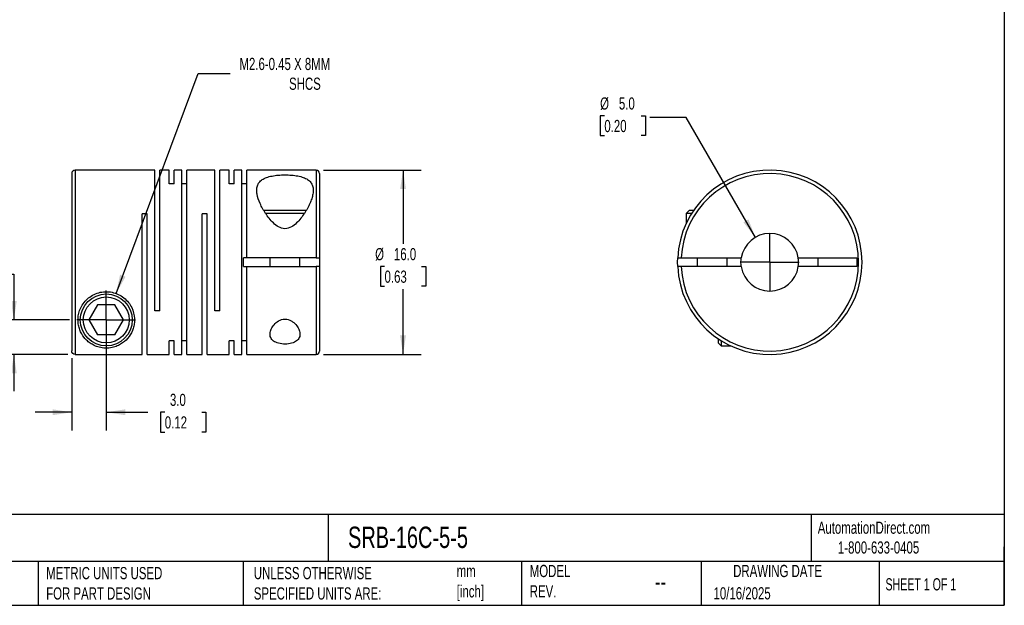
# Model space of a CAD drawing. Header units: millimetres. Extents: x 3 to 137, y 3 to 105.
# Tile 2 of 3: x 51 to 137, y 3 to 54. Entities that reach past the tile are written whole.
import ezdxf

# ---------------------------------------------------------------- set-up
doc = ezdxf.new("R2010")
doc.units = ezdxf.units.MM
doc.header["$LTSCALE"] = 0.5
doc.linetypes.add('SLD-Center', pattern=[19.05, 15.24, -1.27, 1.27, -1.27])
doc.linetypes.add('SLD-Solid', pattern=[0])
doc.layers.add('CENTER', color=40, linetype='SLD-Center')
doc.layers.add('DIMENSIONS', color=140, linetype='SLD-Solid', lineweight=25)
doc.layers.add('TEXT', color=140, linetype='SLD-Solid', lineweight=25)
doc.styles.add('SLDTEXTSTYLE0', font='TXT', dxfattribs={"width": 0.7})
doc.styles.add('SLDTEXTSTYLE1', font='TXT', dxfattribs={"width": 0.65})
doc.dimstyles.new('SLDDIMSTYLE0', dxfattribs={"dimtxt": 1.079004, "dimasz": 1.651, "dimexe": 0, "dimexo": 0.0625, "dimgap": 0.269751, "dimtad": 0, "dimtih": 1, "dimtoh": 1, "dimdec": 1, "dimrnd": 1e-09, "dimzin": 4, "dimdsep": 46, "dimtxsty": 'SLDTEXTSTYLE0', "dimsah": 1, "dimcen": 0.09, "dimadec": 0, "dimazin": 1, "dimtfac": 1, "dimtdec": 1, "dimtofl": 0, "dimtmove": 0, "dimatfit": 3, "dimfxl": 0, "dimfrac": 2, "dimtolj": 1, "dimtzin": 12, "dimarcsym": 0})
doc.dimstyles.new('SLDDIMSTYLE1', dxfattribs={"dimtxt": 1.079004, "dimasz": 1.651, "dimexe": 0, "dimexo": 0.0625, "dimgap": 0.269751, "dimtad": 0, "dimtih": 1, "dimtoh": 1, "dimdec": 1, "dimrnd": 1e-09, "dimzin": 4, "dimdsep": 46, "dimtxsty": 'SLDTEXTSTYLE0', "dimsah": 1, "dimcen": 0.09, "dimadec": 0, "dimazin": 1, "dimtfac": 1, "dimtdec": 1, "dimtmove": 0, "dimatfit": 0, "dimfxl": 0, "dimfrac": 2, "dimtolj": 1, "dimtzin": 12, "dimarcsym": 0})
doc.dimstyles.new('SLDDIMSTYLE2', dxfattribs={"dimtxt": 1.079004, "dimasz": 1.651, "dimexe": 0, "dimexo": 0.0625, "dimgap": 0.269751, "dimtad": 0, "dimtih": 1, "dimtoh": 1, "dimdec": 1, "dimrnd": 1e-09, "dimzin": 12, "dimdsep": 46, "dimtxsty": 'SLDTEXTSTYLE0', "dimsah": 1, "dimcen": 0, "dimadec": 0, "dimazin": 3, "dimtfac": 1, "dimtdec": 1, "dimtofl": 0, "dimtmove": 0, "dimatfit": 3, "dimfxl": 0, "dimfrac": 2, "dimtolj": 1, "dimtzin": 12, "dimarcsym": 0})
doc.dimstyles.new('SLDDIMSTYLE3', dxfattribs={"dimtxt": 1.079004, "dimasz": 1.651, "dimexe": 0, "dimexo": 0.0625, "dimgap": 0.269751, "dimtad": 0, "dimtih": 1, "dimtoh": 1, "dimdec": 1, "dimrnd": 1e-09, "dimzin": 4, "dimdsep": 46, "dimtxsty": 'SLDTEXTSTYLE0', "dimsah": 1, "dimcen": 0, "dimadec": 0, "dimazin": 1, "dimtfac": 1, "dimtdec": 1, "dimtofl": 0, "dimtmove": 0, "dimatfit": 3, "dimfxl": 0, "dimfrac": 2, "dimtolj": 1, "dimtzin": 12, "dimarcsym": 0})

# ---------------------------------------------------------------- blocks, each defined once
blk = doc.blocks.new('_D')
at = {"layer": 'DIMENSIONS'}
for p, q in [((77.474, 40.93), (85.964, 40.93)), ((84.377, 40.93), (84.377, 34.519)), ((82.774, 32.562), (82.411, 32.562)), ((82.411, 32.562), (82.411, 30.847)), ((85.98, 32.562), (86.342, 32.562)), ((86.342, 32.562), (86.342, 30.847)), ((82.411, 30.847), (82.774, 30.847)), ((86.342, 30.847), (85.98, 30.847)), ((84.377, 24.93), (84.377, 30.606)), ((77.474, 24.93), (85.964, 24.93))]:
    blk.add_line(p, q, dxfattribs=at)
for points in [[(84.377, 40.93), (84.123, 39.279), (84.631, 39.279)], [(84.377, 24.93), (84.631, 26.581), (84.123, 26.581)]]:
    blk.add_solid(points, dxfattribs=at)
at = {"layer": 'DIMENSIONS', "char_height": 1.0583, "attachment_point": 1, "style": 'SLDTEXTSTYLE0'}
for s, insert in [('%%c', (81.959, 34.168)), ('16.0', (83.588, 34.168)), ('0.63', (82.774, 32.212))]:
    blk.add_mtext(s, dxfattribs=dict(at, insert=insert))
blk = doc.blocks.new('_D_1')
at = {"layer": 'DIMENSIONS'}
for p, q in [((58.639, 27.295), (58.639, 18.334)), ((55.639, 24.604), (55.639, 18.334)), ((55.639, 19.922), (52.464, 19.922)), ((58.639, 19.922), (62.252, 19.922)), ((63.714, 19.922), (63.352, 19.922)), ((63.352, 19.922), (63.352, 18.207)), ((66.92, 19.922), (67.283, 19.922)), ((67.283, 19.922), (67.283, 18.207)), ((63.352, 18.207), (63.714, 18.207)), ((67.283, 18.207), (66.92, 18.207))]:
    blk.add_line(p, q, dxfattribs=at)
for points in [[(55.639, 19.922), (53.988, 20.176), (53.988, 19.668)], [(58.639, 19.922), (60.29, 19.668), (60.29, 20.176)]]:
    blk.add_solid(points, dxfattribs=at)
at = {"layer": 'DIMENSIONS', "char_height": 1.0583, "attachment_point": 1, "style": 'SLDTEXTSTYLE0'}
for s, insert in [('3.0', (64.163, 21.527)), ('0.12', (63.714, 19.571))]:
    blk.add_mtext(s, dxfattribs=dict(at, insert=insert))
blk = doc.blocks.new('_D_2')
at = {"layer": 'DIMENSIONS'}
for p, q in [((42.295, 31.889), (41.933, 31.889)), ((41.933, 31.889), (41.933, 30.174)), ((45.501, 31.889), (45.864, 31.889)), ((45.864, 31.889), (45.864, 30.174)), ((47.447, 31.889), (50.622, 31.889)), ((50.622, 31.889), (50.622, 27.93)), ((41.933, 30.174), (42.295, 30.174)), ((45.864, 30.174), (45.501, 30.174)), ((55.464, 27.93), (49.035, 27.93)), ((55.304, 24.939), (49.035, 24.939)), ((50.622, 24.939), (50.622, 21.764))]:
    blk.add_line(p, q, dxfattribs=at)
for points in [[(50.622, 27.93), (50.876, 29.581), (50.368, 29.581)], [(50.622, 24.939), (50.368, 23.288), (50.876, 23.288)]]:
    blk.add_solid(points, dxfattribs=at)
at = {"layer": 'DIMENSIONS', "char_height": 1.0583, "attachment_point": 1, "style": 'SLDTEXTSTYLE0'}
for s, insert in [('3.0', (42.744, 33.495)), ('0.12', (42.295, 31.538))]:
    blk.add_mtext(s, dxfattribs=dict(at, insert=insert))
blk = doc.blocks.new('_D_3')
at = {"layer": 'DIMENSIONS'}
for p, q in [((59.496, 30.225), (66.619, 49.301)), ((66.619, 49.301), (69.397, 49.301))]:
    blk.add_line(p, q, dxfattribs=at)
blk.add_solid([(59.496, 30.225), (60.311, 31.683), (59.836, 31.861)], dxfattribs=at)
at = {"layer": 'DIMENSIONS', "attachment_point": 1, "style": 'SLDTEXTSTYLE0'}
for s, insert, char_height in [('M2.6-0.45 X 8MM', (70.19, 50.665), 1.05833), ('SHCS', (74.493, 48.95), 1.0583)]:
    blk.add_mtext(s, dxfattribs=dict(at, insert=insert, char_height=char_height))
blk = doc.blocks.new('SW_CENTERMARKSYMBOL_0')
at = {"layer": 'CENTER', "color": 0}
for q in [(0, 2.54), (-2.54, 0), (0, -2.54), (2.54, 0)]:
    blk.add_line((0, 0), q, dxfattribs=at)
blk = doc.blocks.new('_D_4')
at = {"layer": 'DIMENSIONS'}
for p, q in [((101.837, 45.631), (101.475, 45.631)), ((101.475, 45.631), (101.475, 43.916)), ((105.043, 45.631), (105.406, 45.631)), ((105.406, 45.631), (105.406, 43.916)), ((108.943, 45.48), (105.768, 45.48)), ((114.938, 35.095), (108.943, 45.48)), ((101.475, 43.916), (101.837, 43.916)), ((105.406, 43.916), (105.043, 43.916))]:
    blk.add_line(p, q, dxfattribs=at)
blk.add_solid([(114.938, 35.095), (114.333, 36.652), (113.893, 36.398)], dxfattribs=at)
at = {"layer": 'DIMENSIONS', "char_height": 1.0583, "attachment_point": 1, "style": 'SLDTEXTSTYLE0'}
for s, insert in [('%%c', (101.471, 47.237)), ('5.0', (103.1, 47.237)), ('0.20', (101.837, 45.281))]:
    blk.add_mtext(s, dxfattribs=dict(at, insert=insert))
blk = doc.blocks.new('SW_CENTERMARKSYMBOL_1')
at = {"layer": 'CENTER', "color": 0}
for q in [(0, 2.54), (-2.54, 0), (0, -2.54), (2.54, 0)]:
    blk.add_line((0, 0), q, dxfattribs=at)

msp = doc.modelspace()

# ---------------------------------------------------------------- linework, layer by layer
for p, q in [((55.639, 40.63), (55.639, 25.239)), ((62.839, 40.93), (55.939, 40.93)), ((55.939, 40.93), (55.939, 24.939)), ((62.839, 28.73), (62.839, 40.93)), ((64.089, 40.93), (63.279, 40.93)), ((63.279, 28.73), (63.279, 40.93)), ((64.089, 39.739), (64.089, 40.93)), ((65.189, 40.93), (64.529, 40.93)), ((64.529, 39.739), (64.529, 40.93)), ((65.189, 24.93), (65.189, 40.93)), ((68.049, 40.93), (65.629, 40.93)), ((65.629, 24.93), (65.629, 40.93)), ((68.049, 28.73), (68.049, 40.93)), ((69.299, 40.93), (68.489, 40.93)), ((68.489, 28.73), (68.489, 40.93)), ((69.299, 39.739), (69.299, 40.93)), ((70.399, 40.93), (69.739, 40.93)), ((69.739, 39.739), (69.739, 40.93)), ((70.399, 24.93), (70.399, 40.93)), ((76.839, 40.93), (70.839, 40.93)), ((70.839, 33.305), (70.839, 40.93)), ((76.839, 40.93), (76.839, 33.305)), ((77.139, 40.63), (77.139, 33.305)), ((64.529, 39.739), (64.089, 39.739)), ((65.629, 39.739), (65.189, 39.739)), ((69.739, 39.739), (69.299, 39.739)), ((70.839, 39.739), (70.399, 39.739)), ((62.179, 37.13), (61.739, 37.13)), ((61.739, 24.939), (61.739, 37.13)), ((62.179, 24.93), (62.179, 37.13)), ((67.389, 37.13), (66.949, 37.13)), ((66.949, 24.93), (66.949, 37.13)), ((67.389, 24.93), (67.389, 37.13)), ((74.139, 37.41), (72.304, 37.41)), ((74.139, 37.15), (72.467, 37.15)), ((75.976, 37.41), (74.139, 37.41)), ((75.799, 37.15), (74.139, 37.15)), ((109.198, 37.41), (108.938, 37.15)), ((108.938, 37.15), (108.938, 36.312)), ((109.392, 37.15), (108.938, 37.15)), ((109.561, 37.41), (109.198, 37.41)), ((70.539, 32.555), (70.539, 33.305)), ((70.839, 33.305), (70.539, 33.305)), ((76.839, 33.305), (70.839, 33.305)), ((72.839, 33.305), (72.839, 32.555)), ((75.439, 32.555), (75.439, 33.305)), ((77.139, 33.305), (77.139, 32.555)), ((108.498, 33.305), (113.717, 33.305)), ((109.888, 33.305), (109.888, 32.555)), ((112.488, 32.555), (112.488, 33.305)), ((118.66, 33.305), (123.738, 33.305)), ((120.388, 32.555), (120.388, 33.305)), ((123.738, 33.305), (123.738, 32.555)), ((70.539, 32.555), (70.839, 32.555)), ((70.839, 24.93), (70.839, 32.555)), ((70.839, 32.555), (76.839, 32.555)), ((76.839, 32.555), (76.839, 24.93)), ((77.139, 32.555), (77.139, 25.23)), ((113.717, 32.555), (108.498, 32.555)), ((123.738, 32.555), (118.66, 32.555)), ((57.888, 29.23), (57.138, 27.93)), ((59.39, 29.23), (57.888, 29.23)), ((60.14, 27.93), (59.39, 29.23)), ((63.279, 28.73), (62.839, 28.73)), ((68.489, 28.73), (68.049, 28.73)), ((57.138, 27.93), (57.888, 26.63)), ((59.39, 26.63), (60.14, 27.93)), ((59.39, 26.63), (57.888, 26.63)), ((64.529, 26.121), (64.089, 26.121)), ((64.089, 24.93), (64.089, 26.121)), ((64.529, 24.93), (64.529, 26.121)), ((65.629, 26.121), (65.189, 26.121)), ((69.739, 26.121), (69.299, 26.121)), ((69.299, 24.93), (69.299, 26.121)), ((69.739, 24.93), (69.739, 26.121)), ((70.839, 26.121), (70.399, 26.121)), ((111.708, 26.302), (111.708, 25.94)), ((111.708, 25.94), (111.968, 25.68)), ((111.968, 26.133), (111.968, 25.68)), ((111.968, 25.68), (112.807, 25.68)), ((55.939, 24.939), (61.739, 24.939)), ((62.179, 24.93), (64.089, 24.93)), ((64.529, 24.93), (65.189, 24.93)), ((65.629, 24.93), (66.949, 24.93)), ((67.389, 24.93), (69.299, 24.93)), ((69.739, 24.93), (70.399, 24.93)), ((70.839, 24.93), (76.839, 24.93))]:
    msp.add_line(p, q)
at = {"flags": 128}
for points in [[(108.197, 32.555), (108.188, 32.93), (108.197, 33.305)], [(113.688, 32.93), (113.699, 33.16), (113.717, 33.305)], [(113.717, 32.555), (113.699, 32.699), (113.688, 32.93)]]:
    msp.add_lwpolyline(points, dxfattribs=at)
for radius in [2.25, 1.99]:
    msp.add_circle((58.639, 27.93), radius)
for centre, radius, start, end in [((55.939, 40.63), 0.3, 90, 180), ((76.839, 40.63), 0.3, 0, 90), ((116.188, 32.93), 8, 182.68672, 177.31328), ((116.188, 32.93), 7.7, 182.79148, 177.20852), ((116.188, 32.93), 2.5, 8.62693, 171.37307), ((116.188, 32.93), 2.5, 351.37307, 8.62693), ((116.188, 32.93), 2.5, 188.62693, 351.37307), ((76.839, 25.23), 0.3, 270, 0)]:
    msp.add_arc(centre, radius, start, end)
for points, knots in [([(74.139, 35.845), (74.337, 35.845), (74.527, 35.909), (74.862, 36.097), (75.007, 36.215), (75.41, 36.598), (75.631, 36.888), (76.01, 37.459), (76.168, 37.746), (76.358, 38.17), (76.413, 38.311), (76.502, 38.584), (76.536, 38.717), (76.581, 38.975), (76.592, 39.102), (76.585, 39.343), (76.566, 39.457), (76.496, 39.671), (76.443, 39.771), (76.302, 39.952), (76.212, 40.034), (75.996, 40.177), (75.87, 40.238), (75.583, 40.342), (75.424, 40.384), (75.083, 40.45), (74.898, 40.474), (74.522, 40.505), (74.327, 40.513), (73.936, 40.512), (73.744, 40.504), (73.366, 40.472), (73.183, 40.448), (72.844, 40.382), (72.684, 40.339), (72.401, 40.235), (72.276, 40.174), (72.06, 40.029), (71.972, 39.948), (71.832, 39.767), (71.78, 39.666), (71.711, 39.452), (71.693, 39.339), (71.686, 39.099), (71.697, 38.972), (71.766, 38.583), (71.858, 38.31), (72.112, 37.742), (72.27, 37.455), (72.649, 36.885), (72.869, 36.596), (73.27, 36.215), (73.419, 36.095), (73.752, 35.909), (73.941, 35.845), (74.139, 35.845)], [0, 0, 0, 0, 0.03125, 0.03125, 0.0625, 0.0625, 0.125, 0.125, 0.1875, 0.1875, 0.21875, 0.21875, 0.25, 0.25, 0.28125, 0.28125, 0.3125, 0.3125, 0.34375, 0.34375, 0.375, 0.375, 0.40625, 0.40625, 0.4375, 0.4375, 0.46875, 0.46875, 0.5, 0.5, 0.53125, 0.53125, 0.5625, 0.5625, 0.59375, 0.59375, 0.625, 0.625, 0.65625, 0.65625, 0.6875, 0.6875, 0.71875, 0.71875, 0.75, 0.75, 0.8125, 0.8125, 0.875, 0.875, 0.9375, 0.9375, 0.96875, 0.96875, 1, 1, 1, 1]), ([(76.839, 33.305), (76.918, 33.305), (76.996, 33.305), (77.106, 33.305), (77.139, 33.305), (77.139, 33.305)], [0, 0, 0, 0, 0.5, 0.5, 1, 1, 1, 1]), ([(108.197, 33.305), (108.197, 33.305), (108.23, 33.305), (108.341, 33.305), (108.418, 33.305), (108.498, 33.305)], [0, 0, 0, 0, 0.5, 0.5, 1, 1, 1, 1]), ([(77.139, 32.555), (77.139, 32.555), (77.107, 32.555), (76.996, 32.555), (76.918, 32.555), (76.839, 32.555)], [0, 0, 0, 0, 0.5, 0.5, 1, 1, 1, 1]), ([(108.498, 32.555), (108.418, 32.555), (108.341, 32.555), (108.23, 32.555), (108.197, 32.555), (108.197, 32.555)], [0, 0, 0, 0, 0.5, 0.5, 1, 1, 1, 1]), ([(56.189, 27.93), (56.189, 27.777), (56.203, 27.63), (56.255, 27.347), (56.293, 27.211), (56.435, 26.825), (56.567, 26.597), (56.812, 26.292), (56.903, 26.196), (57.097, 26.021), (57.202, 25.941), (57.431, 25.794), (57.556, 25.727), (57.764, 25.64), (57.836, 25.614), (57.99, 25.566), (58.072, 25.545), (58.245, 25.51), (58.336, 25.497), (58.528, 25.48), (58.626, 25.478), (58.919, 25.488), (59.105, 25.519), (59.425, 25.603), (59.566, 25.657), (59.828, 25.783), (59.946, 25.853), (60.276, 26.087), (60.46, 26.27), (60.768, 26.69), (60.893, 26.93), (61.017, 27.324), (61.048, 27.461), (61.087, 27.749), (61.094, 27.901), (61.07, 28.362), (60.994, 28.688), (60.767, 29.156), (60.672, 29.309), (60.447, 29.593), (60.315, 29.727), (60.02, 29.962), (59.859, 30.063), (59.51, 30.228), (59.326, 30.289), (58.947, 30.368), (58.75, 30.385), (58.363, 30.372), (58.168, 30.342), (57.795, 30.238), (57.617, 30.165), (57.282, 29.979), (57.127, 29.867), (56.853, 29.617), (56.731, 29.477), (56.526, 29.182), (56.443, 29.028), (56.311, 28.712), (56.264, 28.552), (56.203, 28.238), (56.189, 28.082), (56.189, 27.93)], [0, 0, 0, 0, 0.03125, 0.03125, 0.0625, 0.0625, 0.125, 0.125, 0.15625, 0.15625, 0.1875, 0.1875, 0.21875, 0.21875, 0.234375, 0.234375, 0.25, 0.25, 0.265625, 0.265625, 0.28125, 0.28125, 0.3125, 0.3125, 0.34375, 0.34375, 0.375, 0.375, 0.4375, 0.4375, 0.5, 0.5, 0.53125, 0.53125, 0.5625, 0.5625, 0.625, 0.625, 0.65625, 0.65625, 0.6875, 0.6875, 0.71875, 0.71875, 0.75, 0.75, 0.78125, 0.78125, 0.8125, 0.8125, 0.84375, 0.84375, 0.875, 0.875, 0.90625, 0.90625, 0.9375, 0.9375, 0.96875, 0.96875, 1, 1, 1, 1]), ([(74.139, 27.999), (73.939, 27.999), (73.746, 27.937), (73.429, 27.756), (73.298, 27.639), (73.087, 27.395), (73.004, 27.265), (72.887, 27.007), (72.851, 26.876), (72.832, 26.626), (72.849, 26.505), (72.946, 26.285), (73.026, 26.185), (73.256, 26.017), (73.406, 25.949), (73.752, 25.859), (73.949, 25.836), (74.344, 25.837), (74.541, 25.862), (74.799, 25.931), (74.878, 25.959), (75.022, 26.025), (75.088, 26.064), (75.257, 26.19), (75.336, 26.291), (75.43, 26.511), (75.446, 26.632), (75.426, 26.881), (75.389, 27.01), (75.271, 27.269), (75.19, 27.397), (75.03, 27.581), (74.971, 27.64), (74.84, 27.75), (74.768, 27.803), (74.528, 27.938), (74.339, 27.999), (74.139, 27.999)], [0, 0, 0, 0, 0.0625, 0.0625, 0.125, 0.125, 0.1875, 0.1875, 0.25, 0.25, 0.3125, 0.3125, 0.375, 0.375, 0.4375, 0.4375, 0.5, 0.5, 0.5625, 0.5625, 0.59375, 0.59375, 0.625, 0.625, 0.6875, 0.6875, 0.75, 0.75, 0.8125, 0.8125, 0.875, 0.875, 0.90625, 0.90625, 0.9375, 0.9375, 1, 1, 1, 1]), ([(55.939, 24.939), (55.86, 24.939), (55.782, 24.971), (55.672, 25.082), (55.639, 25.16), (55.639, 25.239)], [0, 0, 0, 0, 0.5, 0.5, 1, 1, 1, 1])]:
    msp.add_open_spline(points, degree=3, knots=knots)
at = {"layer": 'TEXT'}
for p, q in [((136.525, 104.775), (136.525, 3.175)), ((136.525, 11.063), (3.175, 11.063)), ((77.879, 11.063), (77.879, 6.985)), ((119.788, 11.063), (119.788, 6.985)), ((136.525, 3.175), (136.525, 8.255)), ((136.525, 6.985), (3.175, 6.985)), ((52.742, 6.985), (52.742, 3.175)), ((70.499, 6.985), (70.499, 3.175)), ((94.65, 6.985), (94.65, 3.175)), ((110.233, 6.985), (110.233, 3.175)), ((125.674, 6.985), (125.674, 3.175)), ((3.175, 3.175), (136.525, 3.175))]:
    msp.add_line(p, q, dxfattribs=at)

# ---------------------------------------------------------------- block references
at = {"layer": 'CENTER'}
for name, p in [('SW_CENTERMARKSYMBOL_1', (116.188, 32.93)), ('SW_CENTERMARKSYMBOL_0', (58.639, 27.93))]:
    msp.add_blockref(name, p, dxfattribs=at)

# ---------------------------------------------------------------- texts
at = {"layer": 'TEXT'}
for s, insert, char_height, attachment_point, style in [('AutomationDirect.com', (120.347, 10.438), 1.05833, 1, 'SLDTEXTSTYLE0'), ('SRB-16C-5-5', (79.604, 10.001), 1.85208, 1, 'SLDTEXTSTYLE0'), ('1-800-633-0405', (122.096, 8.719), 1.05833, 1, 'SLDTEXTSTYLE0'), ('METRIC UNITS USED ^JFOR PART DESIGN', (53.427, 6.498), 1.05833, 1, 'SLDTEXTSTYLE0'), ('UNLESS OTHERWISE ^JSPECIFIED UNITS ARE:', (71.435, 6.498), 1.05833, 1, 'SLDTEXTSTYLE0'), ('mm^J[inch]', (89.032, 6.681), 1.0583, 1, 'SLDTEXTSTYLE0'), ('MODEL ^JREV.', (95.367, 6.682), 1.05833, 1, 'SLDTEXTSTYLE0'), ('DRAWING DATE', (116.863, 6.682), 1.05833, 2, 'SLDTEXTSTYLE0'), ('--', (106.214, 6.038), 1.5875, 1, 'SLDTEXTSTYLE0'), ('SHEET 1 OF 1', (126.221, 5.526), 1.05833, 1, 'SLDTEXTSTYLE1'), ('10/16/2025', (111.306, 4.745), 1.0583, 1, 'SLDTEXTSTYLE0')]:
    msp.add_mtext(s, dxfattribs=dict(at, insert=insert, char_height=char_height, attachment_point=attachment_point, style=style))

# ---------------------------------------------------------------- dimensions: what is measured, and where the dimension line sits
at = {"layer": 'DIMENSIONS'}
dim = msp.add_diameter_dim_2p(p1=(57.782, 25.635), p2=(59.496, 30.225), text='M2.6-0.45 X 8MM\\PSHCS', dimstyle='SLDDIMSTYLE2', override={"dimpost": '<>'}, dxfattribs=at)
dim.commit()
dim.dimension.update_dxf_attribs({"geometry": '_D_3', "text_midpoint": (76.481, 49.301), "dimtype": 163})
dim = msp.add_diameter_dim_2p(p1=(117.438, 30.765), p2=(114.938, 35.095), dimstyle='SLDDIMSTYLE3', dxfattribs=at)
dim.commit()
dim.dimension.update_dxf_attribs({"geometry": '_D_4', "text_midpoint": (103.44, 45.48), "dimtype": 163})
dim = msp.add_linear_dim(base=(84.377, 40.93), p1=(76.839, 24.93), p2=(76.839, 40.93), angle=90, text='%%c<>', dimstyle='SLDDIMSTYLE0', dxfattribs=at)
dim.commit()
dim.dimension.update_dxf_attribs({"geometry": '_D', "text_midpoint": (84.377, 32.562), "dimtype": 160})
dim = msp.add_linear_dim(base=(50.622, 27.93), p1=(55.939, 24.939), p2=(56.099, 27.93), angle=90, dimstyle='SLDDIMSTYLE1', dxfattribs=at)
dim.commit()
dim.dimension.update_dxf_attribs({"geometry": '_D_2', "text_midpoint": (50.622, 31.889), "dimtype": 160})
dim = msp.add_linear_dim(base=(58.639, 19.922), p1=(55.639, 25.239), p2=(58.639, 27.93), dimstyle='SLDDIMSTYLE1', dxfattribs=at)
dim.commit()
dim.dimension.update_dxf_attribs({"geometry": '_D_1', "text_midpoint": (65.317, 19.922), "dimtype": 160})

doc.saveas('drawing.dxf')
